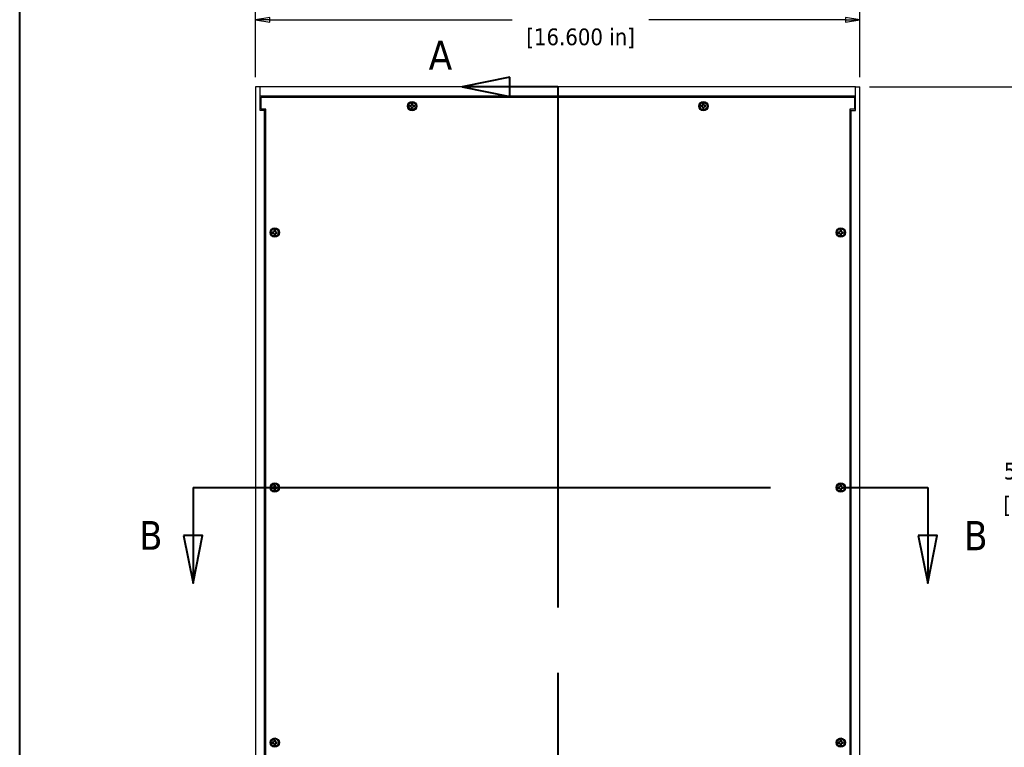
# Model space of a CAD drawing. Header units: millimetres. Extents: x 64 to 1798, y 64 to 1387.
# Tile 8 of 65: x 64 to 751, y 568 to 1075. Entities that reach past the tile are written whole.
import ezdxf

# ---------------------------------------------------------------- set-up
doc = ezdxf.new("R2010")
doc.units = ezdxf.units.MM
doc.header["$LTSCALE"] = 6.666667
doc.linetypes.add('DOUBLE_DASH_CHAIN', pattern=[1.2403, 0.6614, -0.0827, 0.1654, -0.0827, 0.1654, -0.0827])
for name, color, linetype, lineweight in [('Border (ANSI)', 7, 'Continuous', 40), ('Dimension (ANSI)', 7, 'Continuous', 25), ('Section Line (ANSI)', 7, 'DOUBLE_DASH_CHAIN', 40), ('Visible (ANSI)', 7, 'Continuous', 25)]:
    doc.layers.add(name, color=color, linetype=linetype, lineweight=lineweight)
doc.styles.add('Note Text (ANSI)', font='tahoma.ttf')
doc.styles.add('Note Text (ANSI) - 3DA', font='tahoma.ttf')
doc.styles.add('Text Style66', font='tahoma.ttf')
doc.dimstyles.new('Default - mm (ANSI)', dxfattribs={"dimscale": 6.666667, "dimtxt": 1.75, "dimasz": 1.5, "dimexe": 2, "dimexo": 1, "dimgap": 0.8, "dimtad": 0, "dimtih": 1, "dimtoh": 1, "dimrnd": 1e-08, "dimzin": 0, "dimdsep": 46, "dimtxsty": 'Note Text (ANSI)', "dimblk": 'Filled-2', "dimcen": 0.09, "dimdle": 10, "dimclrd": 256, "dimclre": 256, "dimclrt": 256, "dimadec": 1, "dimazin": 0, "dimtfac": 1.741714, "dimtofl": 0, "dimtmove": 0, "dimatfit": 3, "dimldrblk": 'Filled-1', "dimfxl": 1, "dimtolj": 1, "dimtzin": 0, "dimlwd": -1, "dimlwe": -1, "dimarcsym": 0})

# ---------------------------------------------------------------- blocks, each defined once
blk = doc.blocks.new('Borders Default Border')
at = {"layer": 'Border (ANSI)', "flags": 128}
blk.add_lwpolyline([(9.65, 9.65), (9.65, 206.25), (269.75, 206.25), (269.75, 9.65), (9.65, 9.65)], dxfattribs=at)
blk = doc.blocks.new('2dTransSection0')
at = {"layer": 'Section Line (ANSI)', "linetype": 'Continuous'}
for p, q in [((60.95, 155.27), (55.95, 154.27)), ((60.95, 153.27), (60.95, 155.27)), ((60.95, 154.27), (55.95, 154.27)), ((55.95, 154.27), (60.95, 153.27)), ((65.95, 154.27), (60.95, 154.27)), ((65.95, 154.27), (65.95, 147.05)), ((65.95, 77.67), (65.95, 70.45)), ((60.95, 71.45), (55.95, 70.45)), ((60.95, 69.45), (60.95, 71.45)), ((60.95, 70.45), (55.95, 70.45)), ((55.95, 70.45), (60.95, 69.45)), ((65.95, 70.45), (60.95, 70.45))]:
    blk.add_line(p, q, dxfattribs=at)
at = {"layer": 'Section Line (ANSI)', "linetype": 'DOUBLE_DASH_CHAIN', "ltscale": 12.351448}
blk.add_line((65.95, 154.27), (65.95, 70.45), dxfattribs=at)
at = {"layer": 'Section Line (ANSI)', "linetype": 'Continuous', "flags": 128}
for points in [[(60.95, 155.27), (55.95, 154.27), (60.95, 153.27), (60.95, 155.27)], [(60.95, 71.45), (55.95, 70.45), (60.95, 69.45), (60.95, 71.45)]]:
    blk.add_lwpolyline(points, dxfattribs=at)
at = {"layer": 'Section Line (ANSI)'}
for points in [[(60.95, 155.27), (55.95, 154.27), (60.95, 153.27), (60.95, 155.27)], [(60.95, 71.45), (55.95, 70.45), (60.95, 69.45), (60.95, 71.45)]]:
    blk.add_solid(points, dxfattribs=at)
at = {"layer": 'Section Line (ANSI)', "char_height": 3.05, "attachment_point": 7, "style": 'Note Text (ANSI) - 3DA'}
for insert in [(52.45, 156.06), (52.79, 64.95)]:
    blk.add_mtext('A', dxfattribs=dict(at, insert=insert))
blk = doc.blocks.new('2dTransSection1')
at = {"layer": 'Section Line (ANSI)', "linetype": 'DOUBLE_DASH_CHAIN', "ltscale": 13.700486}
blk.add_line((27.79, 112.36), (104.66, 112.36), dxfattribs=at)
at = {"layer": 'Section Line (ANSI)', "linetype": 'Continuous'}
for p, q in [((27.79, 112.36), (36.68, 112.36)), ((27.79, 112.36), (27.79, 107.36)), ((95.76, 112.36), (104.66, 112.36)), ((104.66, 112.36), (104.66, 107.36)), ((26.79, 107.36), (27.79, 102.36)), ((28.79, 107.36), (26.79, 107.36)), ((27.79, 107.36), (27.79, 102.36)), ((27.79, 102.36), (28.79, 107.36)), ((103.66, 107.36), (104.66, 102.36)), ((105.66, 107.36), (103.66, 107.36)), ((104.66, 107.36), (104.66, 102.36)), ((104.66, 102.36), (105.66, 107.36))]:
    blk.add_line(p, q, dxfattribs=at)
at = {"layer": 'Section Line (ANSI)', "linetype": 'Continuous', "flags": 128}
for points in [[(26.79, 107.36), (27.79, 102.36), (28.79, 107.36), (26.79, 107.36)], [(103.66, 107.36), (104.66, 102.36), (105.66, 107.36), (103.66, 107.36)]]:
    blk.add_lwpolyline(points, dxfattribs=at)
at = {"layer": 'Section Line (ANSI)'}
for points in [[(26.79, 107.36), (27.79, 102.36), (28.79, 107.36), (26.79, 107.36)], [(103.66, 107.36), (104.66, 102.36), (105.66, 107.36), (103.66, 107.36)]]:
    blk.add_solid(points, dxfattribs=at)
at = {"layer": 'Section Line (ANSI)', "attachment_point": 7}
for insert, char_height, style in [((22.16, 105.86), 3, 'Text Style66'), ((108.46, 105.81), 3.05, 'Note Text (ANSI) - 3DA')]:
    blk.add_mtext('B', dxfattribs=dict(at, insert=insert, char_height=char_height, style=style))
blk = doc.blocks.new('Filled-2')
at = {"color": 0}
for p, q in [((0, 0), (-1, 0.167)), ((-1, 0.167), (-1, -0.167)), ((-1, 0), (0, 0)), ((-1, -0.167), (0, 0))]:
    blk.add_line(p, q, dxfattribs=at)
at = {"color": 0, "flags": 128}
blk.add_lwpolyline([(-1, -0.167), (0, 0), (-1, 0.167), (-1, -0.167)], dxfattribs=at)
at = {"color": 0}
blk.add_solid([(-1, -0.167), (0, 0), (-1, 0.167), (-1, -0.167)], dxfattribs=at)
blk = doc.blocks.new('*D10')
at = {"layer": 'Defpoints', "color": 0, "transparency": 16777216}
for p in [(650.52, 1028.45), (788.39, 1028.45), (681, 469.67)]:
    blk.add_point(p, dxfattribs=at)
at = {"layer": 'Dimension (ANSI)', "transparency": 16777216}
for p, q in [((657.19, 1028.45), (801.73, 1028.45)), ((788.39, 1018.45), (788.39, 773.46)), ((788.39, 479.67), (788.39, 724.67)), ((687.67, 469.67), (801.73, 469.67))]:
    blk.add_line(p, q, dxfattribs=at)
at = {"layer": 'Dimension (ANSI)', "transparency": 16777216, "xscale": 10, "yscale": 10, "zscale": 10}
for p, rotation in [((788.39, 1028.45), 90), ((788.39, 469.67), 270)]:
    blk.add_blockref('Filled-2', p, dxfattribs=dict(at, rotation=rotation))
at = {"layer": 'Dimension (ANSI)', "transparency": 16777216, "char_height": 11.6667, "attachment_point": 5, "style": 'Note Text (ANSI)'}
for s, insert in [('\\A1; 558.78 mm', (788.39, 760.5)), ('\\A1;[21.999 in]', (788.39, 736.1))]:
    blk.add_mtext(s, dxfattribs=dict(at, insert=insert))
blk = doc.blocks.new('Filled-1')
at = {"color": 0}
for p, q in [((0, 0), (-1, 0.333)), ((-1, 0.333), (-1, -0.333)), ((-1, 0), (0, 0)), ((-1, -0.333), (0, 0))]:
    blk.add_line(p, q, dxfattribs=at)
at = {"color": 0, "flags": 128}
blk.add_lwpolyline([(-1, -0.333), (0, 0), (-1, 0.333), (-1, -0.333)], dxfattribs=at)
at = {"color": 0}
blk.add_solid([(-1, -0.333), (0, 0), (-1, 0.333), (-1, -0.333)], dxfattribs=at)
blk = doc.blocks.new('*D18')
at = {"layer": 'Defpoints', "color": 0, "transparency": 16777216}
for p in [(228.87, 1075.23), (228.87, 1028.45), (650.52, 1028.45)]:
    blk.add_point(p, dxfattribs=at)
at = {"layer": 'Dimension (ANSI)', "transparency": 16777216}
for p, q in [((228.87, 1035.12), (228.87, 1088.56)), ((650.52, 1035.12), (650.52, 1088.56)), ((238.87, 1075.23), (407.96, 1075.23)), ((640.52, 1075.23), (503.27, 1075.23))]:
    blk.add_line(p, q, dxfattribs=at)
at = {"layer": 'Dimension (ANSI)', "transparency": 16777216, "xscale": 10, "yscale": 10, "zscale": 10, "rotation": 180}
blk.add_blockref('Filled-2', (228.87, 1075.23), dxfattribs=at)
at = {"layer": 'Dimension (ANSI)', "transparency": 16777216, "xscale": 10, "yscale": 10, "zscale": 10}
blk.add_blockref('Filled-2', (650.52, 1075.23), dxfattribs=at)
at = {"layer": 'Dimension (ANSI)', "transparency": 16777216, "char_height": 11.6667, "attachment_point": 5, "style": 'Note Text (ANSI)'}
for s, insert in [('\\A1; 421.65 mm', (455.61, 1086.64)), ('\\A1;[16.600 in]', (455.61, 1062.27))]:
    blk.add_mtext(s, dxfattribs=dict(at, insert=insert))

msp = doc.modelspace()

# ---------------------------------------------------------------- linework, layer by layer
at = {"layer": 'Visible (ANSI)'}
for p, q in [((232.047, 1028.454), (228.872, 1028.454)), ((228.872, 1028.454), (228.872, 469.674)), ((647.347, 1028.454), (232.047, 1028.454)), ((232.047, 1011.954), (232.047, 1028.454)), ((647.347, 1028.454), (650.522, 1028.454)), ((647.347, 1011.954), (647.347, 1028.454)), ((650.522, 469.674), (650.522, 1028.454)), ((232.047, 1022.104), (647.347, 1022.104)), ((232.047, 1020.834), (232.8013, 1020.834)), ((232.8013, 1012.9827), (232.8013, 1021.3647)), ((232.8013, 1021.3647), (646.5927, 1021.3647)), ((337.738, 1016.8241), (337.738, 1016.1243)), ((338.456, 1016.1243), (338.456, 1016.8241)), ((540.938, 1016.8241), (540.938, 1016.1243)), ((541.656, 1016.1243), (541.656, 1016.8241)), ((646.5927, 1021.3647), (646.5927, 1012.9827)), ((646.5927, 1020.834), (647.347, 1020.834)), ((235.222, 1011.954), (232.047, 1011.954)), ((235.9763, 1012.9827), (232.8013, 1012.9827)), ((235.222, 486.174), (235.222, 1011.954)), ((235.9763, 1011.954), (235.222, 1011.954)), ((235.9763, 485.1453), (235.9763, 1012.9827)), ((337.0382, 1015.4245), (336.3384, 1015.4245)), ((336.3384, 1014.7065), (337.0382, 1014.7065)), ((337.5331, 1015.6294), (337.0382, 1015.4245)), ((337.0546, 1015.3418), (337.0382, 1015.4245)), ((337.0546, 1014.7891), (337.0382, 1014.7065)), ((337.0382, 1014.7065), (337.5331, 1014.5015)), ((337.738, 1016.1243), (337.5331, 1015.6294)), ((337.6283, 1015.5342), (337.5331, 1015.6294)), ((337.6283, 1014.5968), (337.5331, 1014.5015)), ((337.5331, 1014.5015), (337.738, 1014.0066)), ((337.8207, 1016.1079), (337.738, 1016.1243)), ((337.8207, 1014.0231), (337.738, 1014.0066)), ((337.738, 1014.0066), (337.738, 1013.3068)), ((338.3734, 1016.1079), (338.456, 1016.1243)), ((338.3734, 1014.0231), (338.456, 1014.0066)), ((338.661, 1015.6294), (338.456, 1016.1243)), ((338.456, 1014.0066), (338.661, 1014.5015)), ((338.456, 1013.3068), (338.456, 1014.0066)), ((338.5657, 1015.5342), (338.661, 1015.6294)), ((338.5657, 1014.5968), (338.661, 1014.5015)), ((339.1558, 1015.4245), (338.661, 1015.6294)), ((338.661, 1014.5015), (339.1558, 1014.7065)), ((339.1394, 1015.3418), (339.1558, 1015.4245)), ((339.1394, 1014.7891), (339.1558, 1014.7065)), ((339.8557, 1015.4245), (339.1558, 1015.4245)), ((339.1558, 1014.7065), (339.8557, 1014.7065)), ((540.2382, 1015.4245), (539.5384, 1015.4245)), ((539.5384, 1014.7065), (540.2382, 1014.7065)), ((540.7331, 1015.6294), (540.2382, 1015.4245)), ((540.2546, 1015.3418), (540.2382, 1015.4245)), ((540.2546, 1014.7891), (540.2382, 1014.7065)), ((540.2382, 1014.7065), (540.7331, 1014.5015)), ((540.938, 1016.1243), (540.7331, 1015.6294)), ((540.8283, 1015.5342), (540.7331, 1015.6294)), ((540.8283, 1014.5968), (540.7331, 1014.5015)), ((540.7331, 1014.5015), (540.938, 1014.0066)), ((541.0207, 1016.1079), (540.938, 1016.1243)), ((541.0207, 1014.0231), (540.938, 1014.0066)), ((540.938, 1014.0066), (540.938, 1013.3068)), ((541.5734, 1016.1079), (541.656, 1016.1243)), ((541.5734, 1014.0231), (541.656, 1014.0066)), ((541.861, 1015.6294), (541.656, 1016.1243)), ((541.656, 1014.0066), (541.861, 1014.5015)), ((541.656, 1013.3068), (541.656, 1014.0066)), ((541.7657, 1015.5342), (541.861, 1015.6294)), ((541.7657, 1014.5968), (541.861, 1014.5015)), ((542.3558, 1015.4245), (541.861, 1015.6294)), ((541.861, 1014.5015), (542.3558, 1014.7065)), ((542.3394, 1015.3418), (542.3558, 1015.4245)), ((542.3394, 1014.7891), (542.3558, 1014.7065)), ((543.0557, 1015.4245), (542.3558, 1015.4245)), ((542.3558, 1014.7065), (543.0557, 1014.7065)), ((646.5927, 1012.9827), (643.4177, 1012.9827)), ((643.4177, 1012.9827), (643.4177, 485.1453)), ((643.4177, 1011.954), (644.172, 1011.954)), ((644.172, 1011.954), (644.172, 486.174)), ((644.172, 1011.954), (647.347, 1011.954)), ((241.7116, 927.4279), (241.2167, 927.223)), ((241.9165, 927.9228), (241.7116, 927.4279)), ((241.8068, 927.3327), (241.7116, 927.4279)), ((241.9165, 928.6226), (241.9165, 927.9228)), ((241.9992, 927.9064), (241.9165, 927.9228)), ((242.5519, 927.9064), (242.6345, 927.9228)), ((242.6345, 927.9228), (242.6345, 928.6226)), ((242.8395, 927.4279), (242.6345, 927.9228)), ((242.7442, 927.3327), (242.8395, 927.4279)), ((243.3343, 927.223), (242.8395, 927.4279)), ((636.5546, 927.4279), (636.0597, 927.223)), ((636.7595, 927.9228), (636.5546, 927.4279)), ((636.6498, 927.3327), (636.5546, 927.4279)), ((636.7595, 928.6226), (636.7595, 927.9228)), ((636.8422, 927.9064), (636.7595, 927.9228)), ((637.3949, 927.9064), (637.4775, 927.9228)), ((637.4775, 927.9228), (637.4775, 928.6226)), ((637.6825, 927.4279), (637.4775, 927.9228)), ((637.5872, 927.3327), (637.6825, 927.4279)), ((638.1773, 927.223), (637.6825, 927.4279)), ((241.2167, 927.223), (240.5169, 927.223)), ((240.5169, 926.505), (241.2167, 926.505)), ((241.2331, 927.1403), (241.2167, 927.223)), ((241.2331, 926.5876), (241.2167, 926.505)), ((241.2167, 926.505), (241.7116, 926.3)), ((241.8068, 926.3953), (241.7116, 926.3)), ((241.7116, 926.3), (241.9165, 925.8051)), ((241.9992, 925.8216), (241.9165, 925.8051)), ((241.9165, 925.8051), (241.9165, 925.1053)), ((242.5519, 925.8216), (242.6345, 925.8051)), ((242.6345, 925.8051), (242.8395, 926.3)), ((242.6345, 925.1053), (242.6345, 925.8051)), ((242.7442, 926.3953), (242.8395, 926.3)), ((242.8395, 926.3), (243.3343, 926.505)), ((243.3179, 927.1403), (243.3343, 927.223)), ((243.3179, 926.5876), (243.3343, 926.505)), ((244.0342, 927.223), (243.3343, 927.223)), ((243.3343, 926.505), (244.0342, 926.505)), ((636.0597, 927.223), (635.3599, 927.223)), ((635.3599, 926.505), (636.0597, 926.505)), ((636.0761, 927.1403), (636.0597, 927.223)), ((636.0761, 926.5876), (636.0597, 926.505)), ((636.0597, 926.505), (636.5546, 926.3)), ((636.6498, 926.3953), (636.5546, 926.3)), ((636.5546, 926.3), (636.7595, 925.8051)), ((636.8422, 925.8216), (636.7595, 925.8051)), ((636.7595, 925.8051), (636.7595, 925.1053)), ((637.3949, 925.8216), (637.4775, 925.8051)), ((637.4775, 925.8051), (637.6825, 926.3)), ((637.4775, 925.1053), (637.4775, 925.8051)), ((637.5872, 926.3953), (637.6825, 926.3)), ((637.6825, 926.3), (638.1773, 926.505)), ((638.1609, 927.1403), (638.1773, 927.223)), ((638.1609, 926.5876), (638.1773, 926.505)), ((638.8772, 927.223), (638.1773, 927.223)), ((638.1773, 926.505), (638.8772, 926.505)), ((241.2167, 749.423), (240.5169, 749.423)), ((240.5169, 748.705), (241.2167, 748.705)), ((241.7116, 749.6279), (241.2167, 749.423)), ((241.2331, 749.3403), (241.2167, 749.423)), ((241.2331, 748.7876), (241.2167, 748.705)), ((241.2167, 748.705), (241.7116, 748.5)), ((241.9165, 750.1228), (241.7116, 749.6279)), ((241.8068, 749.5327), (241.7116, 749.6279)), ((241.9165, 750.8226), (241.9165, 750.1228)), ((241.9992, 750.1064), (241.9165, 750.1228)), ((242.5519, 750.1064), (242.6345, 750.1228)), ((242.6345, 750.1228), (242.6345, 750.8226)), ((242.8395, 749.6279), (242.6345, 750.1228)), ((242.7442, 749.5327), (242.8395, 749.6279)), ((243.3343, 749.423), (242.8395, 749.6279)), ((242.8395, 748.5), (243.3343, 748.705)), ((243.3179, 749.3403), (243.3343, 749.423)), ((243.3179, 748.7876), (243.3343, 748.705)), ((244.0342, 749.423), (243.3343, 749.423)), ((243.3343, 748.705), (244.0342, 748.705)), ((636.0597, 749.423), (635.3599, 749.423)), ((635.3599, 748.705), (636.0597, 748.705)), ((636.5546, 749.6279), (636.0597, 749.423)), ((636.0761, 749.3403), (636.0597, 749.423)), ((636.0761, 748.7876), (636.0597, 748.705)), ((636.0597, 748.705), (636.5546, 748.5)), ((636.7595, 750.1228), (636.5546, 749.6279)), ((636.6498, 749.5327), (636.5546, 749.6279)), ((636.7595, 750.8226), (636.7595, 750.1228)), ((636.8422, 750.1064), (636.7595, 750.1228)), ((637.3949, 750.1064), (637.4775, 750.1228)), ((637.4775, 750.1228), (637.4775, 750.8226)), ((637.6825, 749.6279), (637.4775, 750.1228)), ((637.5872, 749.5327), (637.6825, 749.6279)), ((638.1773, 749.423), (637.6825, 749.6279)), ((637.6825, 748.5), (638.1773, 748.705)), ((638.1609, 749.3403), (638.1773, 749.423)), ((638.1609, 748.7876), (638.1773, 748.705)), ((638.8772, 749.423), (638.1773, 749.423)), ((638.1773, 748.705), (638.8772, 748.705)), ((241.8068, 748.5953), (241.7116, 748.5)), ((241.7116, 748.5), (241.9165, 748.0051)), ((241.9992, 748.0216), (241.9165, 748.0051)), ((241.9165, 748.0051), (241.9165, 747.3053)), ((242.5519, 748.0216), (242.6345, 748.0051)), ((242.6345, 748.0051), (242.8395, 748.5)), ((242.6345, 747.3053), (242.6345, 748.0051)), ((242.7442, 748.5953), (242.8395, 748.5)), ((636.6498, 748.5953), (636.5546, 748.5)), ((636.5546, 748.5), (636.7595, 748.0051)), ((636.8422, 748.0216), (636.7595, 748.0051)), ((636.7595, 748.0051), (636.7595, 747.3053)), ((637.3949, 748.0216), (637.4775, 748.0051)), ((637.4775, 748.0051), (637.6825, 748.5)), ((637.4775, 747.3053), (637.4775, 748.0051)), ((637.5872, 748.5953), (637.6825, 748.5)), ((241.2167, 571.623), (240.5169, 571.623)), ((240.5169, 570.905), (241.2167, 570.905)), ((241.7116, 571.8279), (241.2167, 571.623)), ((241.2331, 571.5403), (241.2167, 571.623)), ((241.2331, 570.9876), (241.2167, 570.905)), ((241.2167, 570.905), (241.7116, 570.7)), ((241.9165, 572.3228), (241.7116, 571.8279)), ((241.8068, 571.7327), (241.7116, 571.8279)), ((241.8068, 570.7953), (241.7116, 570.7)), ((241.7116, 570.7), (241.9165, 570.2051)), ((241.9165, 573.0226), (241.9165, 572.3228)), ((241.9992, 572.3064), (241.9165, 572.3228)), ((241.9992, 570.2216), (241.9165, 570.2051)), ((241.9165, 570.2051), (241.9165, 569.5053)), ((242.5519, 572.3064), (242.6345, 572.3228)), ((242.5519, 570.2216), (242.6345, 570.2051)), ((242.6345, 572.3228), (242.6345, 573.0226)), ((242.8395, 571.8279), (242.6345, 572.3228)), ((242.6345, 570.2051), (242.8395, 570.7)), ((242.6345, 569.5053), (242.6345, 570.2051)), ((242.7442, 571.7327), (242.8395, 571.8279)), ((242.7442, 570.7953), (242.8395, 570.7)), ((243.3343, 571.623), (242.8395, 571.8279)), ((242.8395, 570.7), (243.3343, 570.905)), ((243.3179, 571.5403), (243.3343, 571.623)), ((243.3179, 570.9876), (243.3343, 570.905)), ((244.0342, 571.623), (243.3343, 571.623)), ((243.3343, 570.905), (244.0342, 570.905)), ((636.0597, 571.623), (635.3599, 571.623)), ((635.3599, 570.905), (636.0597, 570.905)), ((636.5546, 571.8279), (636.0597, 571.623)), ((636.0761, 571.5403), (636.0597, 571.623)), ((636.0761, 570.9876), (636.0597, 570.905)), ((636.0597, 570.905), (636.5546, 570.7)), ((636.7595, 572.3228), (636.5546, 571.8279)), ((636.6498, 571.7327), (636.5546, 571.8279)), ((636.6498, 570.7953), (636.5546, 570.7)), ((636.5546, 570.7), (636.7595, 570.2051)), ((636.7595, 573.0226), (636.7595, 572.3228)), ((636.8422, 572.3064), (636.7595, 572.3228)), ((636.8422, 570.2216), (636.7595, 570.2051)), ((636.7595, 570.2051), (636.7595, 569.5053)), ((637.3949, 572.3064), (637.4775, 572.3228)), ((637.3949, 570.2216), (637.4775, 570.2051)), ((637.4775, 572.3228), (637.4775, 573.0226)), ((637.6825, 571.8279), (637.4775, 572.3228)), ((637.4775, 570.2051), (637.6825, 570.7)), ((637.4775, 569.5053), (637.4775, 570.2051)), ((637.5872, 571.7327), (637.6825, 571.8279)), ((637.5872, 570.7953), (637.6825, 570.7)), ((638.1773, 571.623), (637.6825, 571.8279)), ((637.6825, 570.7), (638.1773, 570.905)), ((638.1609, 571.5403), (638.1773, 571.623)), ((638.1609, 570.9876), (638.1773, 570.905)), ((638.8772, 571.623), (638.1773, 571.623)), ((638.1773, 570.905), (638.8772, 570.905))]:
    msp.add_line(p, q, dxfattribs=at)
for centre, radius in [((338.097, 1015.0655), 3.2512), ((338.097, 1015.0655), 2.54), ((541.297, 1015.0655), 3.2512), ((541.297, 1015.0655), 2.54), ((242.2755, 926.864), 3.2512), ((242.2755, 926.864), 2.54), ((637.1185, 926.864), 3.2512), ((637.1185, 926.864), 2.54), ((242.2755, 749.064), 3.2512), ((242.2755, 749.064), 2.54), ((637.1185, 749.064), 3.2512), ((637.1185, 749.064), 2.54), ((242.2755, 571.264), 3.2512), ((242.2755, 571.264), 2.54), ((637.1185, 571.264), 3.2512), ((637.1185, 571.264), 2.54)]:
    msp.add_circle(centre, radius, dxfattribs=at)
for centre, radius, start, end in [((338.097, 1015.0655), 1.7949, 78.463041, 101.536959), ((338.097, 1015.0655), 1.7483, 78.6603846, 101.3396154), ((541.297, 1015.0655), 1.7949, 78.463041, 101.536959), ((541.297, 1015.0655), 1.7483, 78.6603846, 101.3396154), ((338.097, 1015.0655), 1.7949, 168.463041, 191.536959), ((338.097, 1015.0655), 1.7483, 168.6603846, 191.3396154), ((338.097, 1015.0655), 1.7949, 258.463041, 281.536959), ((338.097, 1015.0655), 1.7483, 258.6603846, 281.3396154), ((338.097, 1015.0655), 1.7483, 348.6603846, 11.3396154), ((338.097, 1015.0655), 1.7949, 348.463041, 11.536959), ((541.297, 1015.0655), 1.7949, 168.463041, 191.536959), ((541.297, 1015.0655), 1.7483, 168.6603846, 191.3396154), ((541.297, 1015.0655), 1.7949, 258.463041, 281.536959), ((541.297, 1015.0655), 1.7483, 258.6603846, 281.3396154), ((541.297, 1015.0655), 1.7483, 348.6603846, 11.3396154), ((541.297, 1015.0655), 1.7949, 348.463041, 11.536959), ((242.2755, 926.864), 1.7949, 78.463041, 101.536959), ((242.2755, 926.864), 1.7483, 78.6603846, 101.3396154), ((637.1185, 926.864), 1.7949, 78.463041, 101.536959), ((637.1185, 926.864), 1.7483, 78.6603846, 101.3396154), ((242.2755, 926.864), 1.7949, 168.463041, 191.536959), ((242.2755, 926.864), 1.7483, 168.6603846, 191.3396154), ((242.2755, 926.864), 1.7949, 258.463041, 281.536959), ((242.2755, 926.864), 1.7483, 258.6603846, 281.3396154), ((242.2755, 926.864), 1.7483, 348.6603846, 11.3396154), ((242.2755, 926.864), 1.7949, 348.463041, 11.536959), ((637.1185, 926.864), 1.7949, 168.463041, 191.536959), ((637.1185, 926.864), 1.7483, 168.6603846, 191.3396154), ((637.1185, 926.864), 1.7949, 258.463041, 281.536959), ((637.1185, 926.864), 1.7483, 258.6603846, 281.3396154), ((637.1185, 926.864), 1.7483, 348.6603846, 11.3396154), ((637.1185, 926.864), 1.7949, 348.463041, 11.536959), ((242.2755, 749.064), 1.7949, 168.463041, 191.536959), ((242.2755, 749.064), 1.7483, 168.6603846, 191.3396154), ((242.2755, 749.064), 1.7949, 78.463041, 101.536959), ((242.2755, 749.064), 1.7483, 78.6603846, 101.3396154), ((242.2755, 749.064), 1.7483, 348.6603846, 11.3396154), ((242.2755, 749.064), 1.7949, 348.463041, 11.536959), ((637.1185, 749.064), 1.7949, 168.463041, 191.536959), ((637.1185, 749.064), 1.7483, 168.6603846, 191.3396154), ((637.1185, 749.064), 1.7949, 78.463041, 101.536959), ((637.1185, 749.064), 1.7483, 78.6603846, 101.3396154), ((637.1185, 749.064), 1.7483, 348.6603846, 11.3396154), ((637.1185, 749.064), 1.7949, 348.463041, 11.536959), ((242.2755, 749.064), 1.7949, 258.463041, 281.536959), ((242.2755, 749.064), 1.7483, 258.6603846, 281.3396154), ((637.1185, 749.064), 1.7949, 258.463041, 281.536959), ((637.1185, 749.064), 1.7483, 258.6603846, 281.3396154), ((242.2755, 571.264), 1.7949, 168.463041, 191.536959), ((242.2755, 571.264), 1.7483, 168.6603846, 191.3396154), ((242.2755, 571.264), 1.7949, 78.463041, 101.536959), ((242.2755, 571.264), 1.7483, 78.6603846, 101.3396154), ((242.2755, 571.264), 1.7483, 348.6603846, 11.3396154), ((242.2755, 571.264), 1.7949, 348.463041, 11.536959), ((637.1185, 571.264), 1.7949, 168.463041, 191.536959), ((637.1185, 571.264), 1.7483, 168.6603846, 191.3396154), ((637.1185, 571.264), 1.7949, 78.463041, 101.536959), ((637.1185, 571.264), 1.7483, 78.6603846, 101.3396154), ((637.1185, 571.264), 1.7483, 348.6603846, 11.3396154), ((637.1185, 571.264), 1.7949, 348.463041, 11.536959), ((242.2755, 571.264), 1.7949, 258.463041, 281.536959), ((242.2755, 571.264), 1.7483, 258.6603846, 281.3396154), ((637.1185, 571.264), 1.7949, 258.463041, 281.536959), ((637.1185, 571.264), 1.7483, 258.6603846, 281.3396154)]:
    msp.add_arc(centre, radius, start, end, dxfattribs=at)
for points, weights in [([(337.7533, 1016.7796), (337.7457, 1016.8016), (337.738, 1016.8241)], [1.01218915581, 1.01172679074, 1.01110160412]), ([(337.8207, 1016.1079), (337.7952, 1016.3632), (337.7533, 1016.7796)], [2.37346205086, 1.9683578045, 1.53696783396]), ([(338.4408, 1016.7796), (338.3988, 1016.3632), (338.3734, 1016.1079)], [1.53696783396, 1.9683578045, 2.37346205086]), ([(338.4408, 1016.7796), (338.4483, 1016.8016), (338.456, 1016.8241)], [1.01218915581, 1.01172679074, 1.01110160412]), ([(540.9533, 1016.7796), (540.9457, 1016.8016), (540.938, 1016.8241)], [1.01218915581, 1.01172679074, 1.01110160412]), ([(541.0207, 1016.1079), (540.9952, 1016.3632), (540.9533, 1016.7796)], [2.37346205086, 1.9683578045, 1.53696783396]), ([(541.6408, 1016.7796), (541.5988, 1016.3632), (541.5734, 1016.1079)], [1.53696783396, 1.9683578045, 2.37346205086]), ([(541.6408, 1016.7796), (541.6483, 1016.8016), (541.656, 1016.8241)], [1.01218915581, 1.01172679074, 1.01110160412]), ([(336.3829, 1015.4092), (336.3609, 1015.4167), (336.3384, 1015.4245)], [1.01218915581, 1.01172679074, 1.01110160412]), ([(336.3829, 1014.7217), (336.3609, 1014.7142), (336.3384, 1014.7065)], [1.01218915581, 1.01172679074, 1.01110160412]), ([(336.3829, 1015.4092), (336.7993, 1015.3673), (337.0546, 1015.3418)], [1.53696783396, 1.9683578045, 2.37346205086]), ([(337.0546, 1014.7891), (336.7993, 1014.7636), (336.3829, 1014.7217)], [2.37346205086, 1.9683578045, 1.53696783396]), ([(337.0546, 1015.3418), (337.4169, 1015.4569), (337.6283, 1015.5342)], [2.07391766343, 2.6044802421, 2.81776863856]), ([(337.6283, 1014.5968), (337.4169, 1014.674), (337.0546, 1014.7891)], [2.81776863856, 2.60448024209, 2.07391766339]), ([(337.6283, 1015.5342), (337.7056, 1015.7456), (337.8207, 1016.1079)], [2.81776863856, 2.60448024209, 2.07391766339]), ([(337.8207, 1014.0231), (337.7056, 1014.3854), (337.6283, 1014.5968)], [2.07391766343, 2.6044802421, 2.81776863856]), ([(337.7533, 1013.3513), (337.7457, 1013.3293), (337.738, 1013.3068)], [1.01218915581, 1.01172679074, 1.01110160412]), ([(337.7533, 1013.3513), (337.7952, 1013.7678), (337.8207, 1014.0231)], [1.53696783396, 1.9683578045, 2.37346205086]), ([(338.3734, 1016.1079), (338.4885, 1015.7456), (338.5657, 1015.5342)], [2.07391766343, 2.6044802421, 2.81776863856]), ([(338.5657, 1014.5968), (338.4885, 1014.3854), (338.3734, 1014.0231)], [2.81776863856, 2.6044802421, 2.07391766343]), ([(338.3734, 1014.0231), (338.3988, 1013.7678), (338.4408, 1013.3513)], [2.37346205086, 1.9683578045, 1.53696783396]), ([(338.4408, 1013.3513), (338.4483, 1013.3293), (338.456, 1013.3068)], [1.01218915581, 1.01172679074, 1.01110160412]), ([(338.5657, 1015.5342), (338.7771, 1015.4569), (339.1394, 1015.3418)], [2.81776863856, 2.60448024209, 2.07391766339]), ([(339.1394, 1014.7891), (338.7771, 1014.674), (338.5657, 1014.5968)], [2.07391766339, 2.60448024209, 2.81776863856]), ([(339.1394, 1015.3418), (339.3947, 1015.3673), (339.8112, 1015.4092)], [2.37346205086, 1.9683578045, 1.53696783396]), ([(339.8112, 1014.7217), (339.3947, 1014.7636), (339.1394, 1014.7891)], [1.53696783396, 1.9683578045, 2.37346205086]), ([(339.8112, 1015.4092), (339.8331, 1015.4167), (339.8557, 1015.4245)], [1.01218915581, 1.01172679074, 1.01110160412]), ([(339.8112, 1014.7217), (339.8331, 1014.7142), (339.8557, 1014.7065)], [1.01218915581, 1.01172679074, 1.01110160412]), ([(539.5829, 1015.4092), (539.5609, 1015.4167), (539.5384, 1015.4245)], [1.01218915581, 1.01172679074, 1.01110160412]), ([(539.5829, 1014.7217), (539.5609, 1014.7142), (539.5384, 1014.7065)], [1.01218915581, 1.01172679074, 1.01110160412]), ([(539.5829, 1015.4092), (539.9993, 1015.3673), (540.2546, 1015.3418)], [1.53696783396, 1.9683578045, 2.37346205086]), ([(540.2546, 1014.7891), (539.9993, 1014.7636), (539.5829, 1014.7217)], [2.37346205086, 1.9683578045, 1.53696783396]), ([(540.2546, 1015.3418), (540.6169, 1015.4569), (540.8283, 1015.5342)], [2.07391766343, 2.6044802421, 2.81776863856]), ([(540.8283, 1014.5968), (540.6169, 1014.674), (540.2546, 1014.7891)], [2.81776863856, 2.60448024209, 2.07391766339]), ([(540.8283, 1015.5342), (540.9056, 1015.7456), (541.0207, 1016.1079)], [2.81776863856, 2.60448024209, 2.07391766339]), ([(541.0207, 1014.0231), (540.9056, 1014.3854), (540.8283, 1014.5968)], [2.07391766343, 2.6044802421, 2.81776863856]), ([(540.9533, 1013.3513), (540.9457, 1013.3293), (540.938, 1013.3068)], [1.01218915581, 1.01172679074, 1.01110160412]), ([(540.9533, 1013.3513), (540.9952, 1013.7678), (541.0207, 1014.0231)], [1.53696783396, 1.9683578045, 2.37346205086]), ([(541.5734, 1016.1079), (541.6885, 1015.7456), (541.7657, 1015.5342)], [2.07391766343, 2.6044802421, 2.81776863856]), ([(541.7657, 1014.5968), (541.6885, 1014.3854), (541.5734, 1014.0231)], [2.81776863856, 2.6044802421, 2.07391766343]), ([(541.5734, 1014.0231), (541.5988, 1013.7678), (541.6408, 1013.3513)], [2.37346205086, 1.9683578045, 1.53696783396]), ([(541.6408, 1013.3513), (541.6483, 1013.3293), (541.656, 1013.3068)], [1.01218915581, 1.01172679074, 1.01110160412]), ([(541.7657, 1015.5342), (541.9771, 1015.4569), (542.3394, 1015.3418)], [2.81776863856, 2.60448024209, 2.07391766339]), ([(542.3394, 1014.7891), (541.9771, 1014.674), (541.7657, 1014.5968)], [2.07391766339, 2.60448024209, 2.81776863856]), ([(542.3394, 1015.3418), (542.5947, 1015.3673), (543.0112, 1015.4092)], [2.37346205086, 1.9683578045, 1.53696783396]), ([(543.0112, 1014.7217), (542.5947, 1014.7636), (542.3394, 1014.7891)], [1.53696783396, 1.9683578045, 2.37346205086]), ([(543.0112, 1015.4092), (543.0331, 1015.4167), (543.0557, 1015.4245)], [1.01218915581, 1.01172679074, 1.01110160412]), ([(543.0112, 1014.7217), (543.0331, 1014.7142), (543.0557, 1014.7065)], [1.01218915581, 1.01172679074, 1.01110160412]), ([(241.2331, 927.1403), (241.5954, 927.2554), (241.8068, 927.3327)], [2.07391766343, 2.6044802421, 2.81776863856]), ([(241.8068, 927.3327), (241.8841, 927.5441), (241.9992, 927.9064)], [2.81776863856, 2.60448024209, 2.07391766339]), ([(241.9318, 928.5781), (241.9242, 928.6001), (241.9165, 928.6226)], [1.01218915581, 1.01172679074, 1.01110160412]), ([(241.9992, 927.9064), (241.9737, 928.1617), (241.9318, 928.5781)], [2.37346205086, 1.9683578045, 1.53696783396]), ([(242.6193, 928.5781), (242.5773, 928.1617), (242.5519, 927.9064)], [1.53696783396, 1.9683578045, 2.37346205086]), ([(242.5519, 927.9064), (242.667, 927.5441), (242.7442, 927.3327)], [2.07391766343, 2.6044802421, 2.81776863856]), ([(242.6193, 928.5781), (242.6268, 928.6001), (242.6345, 928.6226)], [1.01218915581, 1.01172679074, 1.01110160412]), ([(242.7442, 927.3327), (242.9556, 927.2554), (243.3179, 927.1403)], [2.81776863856, 2.60448024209, 2.07391766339]), ([(636.0761, 927.1403), (636.4384, 927.2554), (636.6498, 927.3327)], [2.07391766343, 2.6044802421, 2.81776863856]), ([(636.6498, 927.3327), (636.7271, 927.5441), (636.8422, 927.9064)], [2.81776863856, 2.60448024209, 2.07391766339]), ([(636.7748, 928.5781), (636.7672, 928.6001), (636.7595, 928.6226)], [1.01218915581, 1.01172679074, 1.01110160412]), ([(636.8422, 927.9064), (636.8167, 928.1617), (636.7748, 928.5781)], [2.37346205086, 1.9683578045, 1.53696783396]), ([(637.4623, 928.5781), (637.4203, 928.1617), (637.3949, 927.9064)], [1.53696783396, 1.9683578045, 2.37346205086]), ([(637.3949, 927.9064), (637.51, 927.5441), (637.5872, 927.3327)], [2.07391766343, 2.6044802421, 2.81776863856]), ([(637.4623, 928.5781), (637.4698, 928.6001), (637.4775, 928.6226)], [1.01218915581, 1.01172679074, 1.01110160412]), ([(637.5872, 927.3327), (637.7986, 927.2554), (638.1609, 927.1403)], [2.81776863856, 2.60448024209, 2.07391766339]), ([(240.5614, 927.2077), (240.5394, 927.2152), (240.5169, 927.223)], [1.01218915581, 1.01172679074, 1.01110160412]), ([(240.5614, 926.5202), (240.5394, 926.5127), (240.5169, 926.505)], [1.01218915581, 1.01172679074, 1.01110160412]), ([(240.5614, 927.2077), (240.9778, 927.1658), (241.2331, 927.1403)], [1.53696783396, 1.9683578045, 2.37346205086]), ([(241.2331, 926.5876), (240.9778, 926.5621), (240.5614, 926.5202)], [2.37346205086, 1.9683578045, 1.53696783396]), ([(241.8068, 926.3953), (241.5954, 926.4725), (241.2331, 926.5876)], [2.81776863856, 2.60448024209, 2.07391766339]), ([(241.9992, 925.8216), (241.8841, 926.1839), (241.8068, 926.3953)], [2.07391766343, 2.6044802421, 2.81776863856]), ([(241.9318, 925.1498), (241.9242, 925.1278), (241.9165, 925.1053)], [1.01218915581, 1.01172679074, 1.01110160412]), ([(241.9318, 925.1498), (241.9737, 925.5663), (241.9992, 925.8216)], [1.53696783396, 1.9683578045, 2.37346205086]), ([(242.7442, 926.3953), (242.667, 926.1839), (242.5519, 925.8216)], [2.81776863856, 2.6044802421, 2.07391766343]), ([(242.5519, 925.8216), (242.5773, 925.5663), (242.6193, 925.1498)], [2.37346205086, 1.9683578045, 1.53696783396]), ([(242.6193, 925.1498), (242.6268, 925.1278), (242.6345, 925.1053)], [1.01218915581, 1.01172679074, 1.01110160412]), ([(243.3179, 926.5876), (242.9556, 926.4725), (242.7442, 926.3953)], [2.07391766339, 2.60448024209, 2.81776863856]), ([(243.3179, 927.1403), (243.5732, 927.1658), (243.9897, 927.2077)], [2.37346205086, 1.9683578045, 1.53696783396]), ([(243.9897, 926.5202), (243.5732, 926.5621), (243.3179, 926.5876)], [1.53696783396, 1.9683578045, 2.37346205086]), ([(243.9897, 927.2077), (244.0116, 927.2152), (244.0342, 927.223)], [1.01218915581, 1.01172679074, 1.01110160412]), ([(243.9897, 926.5202), (244.0116, 926.5127), (244.0342, 926.505)], [1.01218915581, 1.01172679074, 1.01110160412]), ([(635.4044, 927.2077), (635.3824, 927.2152), (635.3599, 927.223)], [1.01218915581, 1.01172679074, 1.01110160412]), ([(635.4044, 926.5202), (635.3824, 926.5127), (635.3599, 926.505)], [1.01218915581, 1.01172679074, 1.01110160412]), ([(635.4044, 927.2077), (635.8208, 927.1658), (636.0761, 927.1403)], [1.53696783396, 1.9683578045, 2.37346205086]), ([(636.0761, 926.5876), (635.8208, 926.5621), (635.4044, 926.5202)], [2.37346205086, 1.9683578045, 1.53696783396]), ([(636.6498, 926.3953), (636.4384, 926.4725), (636.0761, 926.5876)], [2.81776863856, 2.60448024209, 2.07391766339]), ([(636.8422, 925.8216), (636.7271, 926.1839), (636.6498, 926.3953)], [2.07391766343, 2.6044802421, 2.81776863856]), ([(636.7748, 925.1498), (636.7672, 925.1278), (636.7595, 925.1053)], [1.01218915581, 1.01172679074, 1.01110160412]), ([(636.7748, 925.1498), (636.8167, 925.5663), (636.8422, 925.8216)], [1.53696783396, 1.9683578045, 2.37346205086]), ([(637.5872, 926.3953), (637.51, 926.1839), (637.3949, 925.8216)], [2.81776863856, 2.6044802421, 2.07391766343]), ([(637.3949, 925.8216), (637.4203, 925.5663), (637.4623, 925.1498)], [2.37346205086, 1.9683578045, 1.53696783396]), ([(637.4623, 925.1498), (637.4698, 925.1278), (637.4775, 925.1053)], [1.01218915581, 1.01172679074, 1.01110160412]), ([(638.1609, 926.5876), (637.7986, 926.4725), (637.5872, 926.3953)], [2.07391766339, 2.60448024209, 2.81776863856]), ([(638.1609, 927.1403), (638.4162, 927.1658), (638.8327, 927.2077)], [2.37346205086, 1.9683578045, 1.53696783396]), ([(638.8327, 926.5202), (638.4162, 926.5621), (638.1609, 926.5876)], [1.53696783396, 1.9683578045, 2.37346205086]), ([(638.8327, 927.2077), (638.8546, 927.2152), (638.8772, 927.223)], [1.01218915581, 1.01172679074, 1.01110160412]), ([(638.8327, 926.5202), (638.8546, 926.5127), (638.8772, 926.505)], [1.01218915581, 1.01172679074, 1.01110160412]), ([(240.5614, 749.4077), (240.5394, 749.4152), (240.5169, 749.423)], [1.01218915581, 1.01172679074, 1.01110160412]), ([(240.5614, 748.7202), (240.5394, 748.7127), (240.5169, 748.705)], [1.01218915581, 1.01172679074, 1.01110160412]), ([(240.5614, 749.4077), (240.9778, 749.3658), (241.2331, 749.3403)], [1.53696783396, 1.9683578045, 2.37346205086]), ([(241.2331, 748.7876), (240.9778, 748.7621), (240.5614, 748.7202)], [2.37346205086, 1.9683578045, 1.53696783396]), ([(241.2331, 749.3403), (241.5954, 749.4554), (241.8068, 749.5327)], [2.07391766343, 2.6044802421, 2.81776863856]), ([(241.8068, 748.5953), (241.5954, 748.6725), (241.2331, 748.7876)], [2.81776863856, 2.60448024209, 2.07391766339]), ([(241.8068, 749.5327), (241.8841, 749.7441), (241.9992, 750.1064)], [2.81776863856, 2.60448024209, 2.07391766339]), ([(241.9318, 750.7781), (241.9242, 750.8001), (241.9165, 750.8226)], [1.01218915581, 1.01172679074, 1.01110160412]), ([(241.9992, 750.1064), (241.9737, 750.3617), (241.9318, 750.7781)], [2.37346205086, 1.9683578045, 1.53696783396]), ([(242.6193, 750.7781), (242.5773, 750.3617), (242.5519, 750.1064)], [1.53696783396, 1.9683578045, 2.37346205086]), ([(242.5519, 750.1064), (242.667, 749.7441), (242.7442, 749.5327)], [2.07391766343, 2.6044802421, 2.81776863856]), ([(242.6193, 750.7781), (242.6268, 750.8001), (242.6345, 750.8226)], [1.01218915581, 1.01172679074, 1.01110160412]), ([(242.7442, 749.5327), (242.9556, 749.4554), (243.3179, 749.3403)], [2.81776863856, 2.60448024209, 2.07391766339]), ([(243.3179, 748.7876), (242.9556, 748.6725), (242.7442, 748.5953)], [2.07391766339, 2.60448024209, 2.81776863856]), ([(243.3179, 749.3403), (243.5732, 749.3658), (243.9897, 749.4077)], [2.37346205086, 1.9683578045, 1.53696783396]), ([(243.9897, 748.7202), (243.5732, 748.7621), (243.3179, 748.7876)], [1.53696783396, 1.9683578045, 2.37346205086]), ([(243.9897, 749.4077), (244.0116, 749.4152), (244.0342, 749.423)], [1.01218915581, 1.01172679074, 1.01110160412]), ([(243.9897, 748.7202), (244.0116, 748.7127), (244.0342, 748.705)], [1.01218915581, 1.01172679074, 1.01110160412]), ([(635.4044, 749.4077), (635.3824, 749.4152), (635.3599, 749.423)], [1.01218915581, 1.01172679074, 1.01110160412]), ([(635.4044, 748.7202), (635.3824, 748.7127), (635.3599, 748.705)], [1.01218915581, 1.01172679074, 1.01110160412]), ([(635.4044, 749.4077), (635.8208, 749.3658), (636.0761, 749.3403)], [1.53696783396, 1.9683578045, 2.37346205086]), ([(636.0761, 748.7876), (635.8208, 748.7621), (635.4044, 748.7202)], [2.37346205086, 1.9683578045, 1.53696783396]), ([(636.0761, 749.3403), (636.4384, 749.4554), (636.6498, 749.5327)], [2.07391766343, 2.6044802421, 2.81776863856]), ([(636.6498, 748.5953), (636.4384, 748.6725), (636.0761, 748.7876)], [2.81776863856, 2.60448024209, 2.07391766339]), ([(636.6498, 749.5327), (636.7271, 749.7441), (636.8422, 750.1064)], [2.81776863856, 2.60448024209, 2.07391766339]), ([(636.7748, 750.7781), (636.7672, 750.8001), (636.7595, 750.8226)], [1.01218915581, 1.01172679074, 1.01110160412]), ([(636.8422, 750.1064), (636.8167, 750.3617), (636.7748, 750.7781)], [2.37346205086, 1.9683578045, 1.53696783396]), ([(637.4623, 750.7781), (637.4203, 750.3617), (637.3949, 750.1064)], [1.53696783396, 1.9683578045, 2.37346205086]), ([(637.3949, 750.1064), (637.51, 749.7441), (637.5872, 749.5327)], [2.07391766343, 2.6044802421, 2.81776863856]), ([(637.4623, 750.7781), (637.4698, 750.8001), (637.4775, 750.8226)], [1.01218915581, 1.01172679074, 1.01110160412]), ([(637.5872, 749.5327), (637.7986, 749.4554), (638.1609, 749.3403)], [2.81776863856, 2.60448024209, 2.07391766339]), ([(638.1609, 748.7876), (637.7986, 748.6725), (637.5872, 748.5953)], [2.07391766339, 2.60448024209, 2.81776863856]), ([(638.1609, 749.3403), (638.4162, 749.3658), (638.8327, 749.4077)], [2.37346205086, 1.9683578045, 1.53696783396]), ([(638.8327, 748.7202), (638.4162, 748.7621), (638.1609, 748.7876)], [1.53696783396, 1.9683578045, 2.37346205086]), ([(638.8327, 749.4077), (638.8546, 749.4152), (638.8772, 749.423)], [1.01218915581, 1.01172679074, 1.01110160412]), ([(638.8327, 748.7202), (638.8546, 748.7127), (638.8772, 748.705)], [1.01218915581, 1.01172679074, 1.01110160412]), ([(241.9992, 748.0216), (241.8841, 748.3839), (241.8068, 748.5953)], [2.07391766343, 2.6044802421, 2.81776863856]), ([(241.9318, 747.3498), (241.9242, 747.3278), (241.9165, 747.3053)], [1.01218915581, 1.01172679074, 1.01110160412]), ([(241.9318, 747.3498), (241.9737, 747.7663), (241.9992, 748.0216)], [1.53696783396, 1.9683578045, 2.37346205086]), ([(242.7442, 748.5953), (242.667, 748.3839), (242.5519, 748.0216)], [2.81776863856, 2.6044802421, 2.07391766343]), ([(242.5519, 748.0216), (242.5773, 747.7663), (242.6193, 747.3498)], [2.37346205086, 1.9683578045, 1.53696783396]), ([(242.6193, 747.3498), (242.6268, 747.3278), (242.6345, 747.3053)], [1.01218915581, 1.01172679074, 1.01110160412]), ([(636.8422, 748.0216), (636.7271, 748.3839), (636.6498, 748.5953)], [2.07391766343, 2.6044802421, 2.81776863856]), ([(636.7748, 747.3498), (636.7672, 747.3278), (636.7595, 747.3053)], [1.01218915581, 1.01172679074, 1.01110160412]), ([(636.7748, 747.3498), (636.8167, 747.7663), (636.8422, 748.0216)], [1.53696783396, 1.9683578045, 2.37346205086]), ([(637.5872, 748.5953), (637.51, 748.3839), (637.3949, 748.0216)], [2.81776863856, 2.6044802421, 2.07391766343]), ([(637.3949, 748.0216), (637.4203, 747.7663), (637.4623, 747.3498)], [2.37346205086, 1.9683578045, 1.53696783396]), ([(637.4623, 747.3498), (637.4698, 747.3278), (637.4775, 747.3053)], [1.01218915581, 1.01172679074, 1.01110160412]), ([(240.5614, 571.6077), (240.5394, 571.6152), (240.5169, 571.623)], [1.01218915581, 1.01172679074, 1.01110160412]), ([(240.5614, 570.9202), (240.5394, 570.9127), (240.5169, 570.905)], [1.01218915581, 1.01172679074, 1.01110160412]), ([(240.5614, 571.6077), (240.9778, 571.5658), (241.2331, 571.5403)], [1.53696783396, 1.9683578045, 2.37346205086]), ([(241.2331, 570.9876), (240.9778, 570.9621), (240.5614, 570.9202)], [2.37346205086, 1.9683578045, 1.53696783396]), ([(241.2331, 571.5403), (241.5954, 571.6554), (241.8068, 571.7327)], [2.07391766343, 2.6044802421, 2.81776863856]), ([(241.8068, 570.7953), (241.5954, 570.8725), (241.2331, 570.9876)], [2.81776863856, 2.60448024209, 2.07391766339]), ([(241.8068, 571.7327), (241.8841, 571.9441), (241.9992, 572.3064)], [2.81776863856, 2.60448024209, 2.07391766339]), ([(241.9992, 570.2216), (241.8841, 570.5839), (241.8068, 570.7953)], [2.07391766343, 2.6044802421, 2.81776863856]), ([(241.9318, 572.9781), (241.9242, 573.0001), (241.9165, 573.0226)], [1.01218915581, 1.01172679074, 1.01110160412]), ([(241.9992, 572.3064), (241.9737, 572.5617), (241.9318, 572.9781)], [2.37346205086, 1.9683578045, 1.53696783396]), ([(241.9318, 569.5498), (241.9737, 569.9663), (241.9992, 570.2216)], [1.53696783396, 1.9683578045, 2.37346205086]), ([(242.6193, 572.9781), (242.5773, 572.5617), (242.5519, 572.3064)], [1.53696783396, 1.9683578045, 2.37346205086]), ([(242.5519, 572.3064), (242.667, 571.9441), (242.7442, 571.7327)], [2.07391766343, 2.6044802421, 2.81776863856]), ([(242.7442, 570.7953), (242.667, 570.5839), (242.5519, 570.2216)], [2.81776863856, 2.6044802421, 2.07391766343]), ([(242.5519, 570.2216), (242.5773, 569.9663), (242.6193, 569.5498)], [2.37346205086, 1.9683578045, 1.53696783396]), ([(242.6193, 572.9781), (242.6268, 573.0001), (242.6345, 573.0226)], [1.01218915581, 1.01172679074, 1.01110160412]), ([(242.7442, 571.7327), (242.9556, 571.6554), (243.3179, 571.5403)], [2.81776863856, 2.60448024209, 2.07391766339]), ([(243.3179, 570.9876), (242.9556, 570.8725), (242.7442, 570.7953)], [2.07391766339, 2.60448024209, 2.81776863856]), ([(243.3179, 571.5403), (243.5732, 571.5658), (243.9897, 571.6077)], [2.37346205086, 1.9683578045, 1.53696783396]), ([(243.9897, 570.9202), (243.5732, 570.9621), (243.3179, 570.9876)], [1.53696783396, 1.9683578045, 2.37346205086]), ([(243.9897, 571.6077), (244.0116, 571.6152), (244.0342, 571.623)], [1.01218915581, 1.01172679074, 1.01110160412]), ([(243.9897, 570.9202), (244.0116, 570.9127), (244.0342, 570.905)], [1.01218915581, 1.01172679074, 1.01110160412]), ([(635.4044, 571.6077), (635.3824, 571.6152), (635.3599, 571.623)], [1.01218915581, 1.01172679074, 1.01110160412]), ([(635.4044, 570.9202), (635.3824, 570.9127), (635.3599, 570.905)], [1.01218915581, 1.01172679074, 1.01110160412]), ([(635.4044, 571.6077), (635.8208, 571.5658), (636.0761, 571.5403)], [1.53696783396, 1.9683578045, 2.37346205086]), ([(636.0761, 570.9876), (635.8208, 570.9621), (635.4044, 570.9202)], [2.37346205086, 1.9683578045, 1.53696783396]), ([(636.0761, 571.5403), (636.4384, 571.6554), (636.6498, 571.7327)], [2.07391766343, 2.6044802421, 2.81776863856]), ([(636.6498, 570.7953), (636.4384, 570.8725), (636.0761, 570.9876)], [2.81776863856, 2.60448024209, 2.07391766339]), ([(636.6498, 571.7327), (636.7271, 571.9441), (636.8422, 572.3064)], [2.81776863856, 2.60448024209, 2.07391766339]), ([(636.8422, 570.2216), (636.7271, 570.5839), (636.6498, 570.7953)], [2.07391766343, 2.6044802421, 2.81776863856]), ([(636.7748, 572.9781), (636.7672, 573.0001), (636.7595, 573.0226)], [1.01218915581, 1.01172679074, 1.01110160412]), ([(636.8422, 572.3064), (636.8167, 572.5617), (636.7748, 572.9781)], [2.37346205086, 1.9683578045, 1.53696783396]), ([(636.7748, 569.5498), (636.8167, 569.9663), (636.8422, 570.2216)], [1.53696783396, 1.9683578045, 2.37346205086]), ([(637.4623, 572.9781), (637.4203, 572.5617), (637.3949, 572.3064)], [1.53696783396, 1.9683578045, 2.37346205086]), ([(637.3949, 572.3064), (637.51, 571.9441), (637.5872, 571.7327)], [2.07391766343, 2.6044802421, 2.81776863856]), ([(637.5872, 570.7953), (637.51, 570.5839), (637.3949, 570.2216)], [2.81776863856, 2.6044802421, 2.07391766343]), ([(637.3949, 570.2216), (637.4203, 569.9663), (637.4623, 569.5498)], [2.37346205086, 1.9683578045, 1.53696783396]), ([(637.4623, 572.9781), (637.4698, 573.0001), (637.4775, 573.0226)], [1.01218915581, 1.01172679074, 1.01110160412]), ([(637.5872, 571.7327), (637.7986, 571.6554), (638.1609, 571.5403)], [2.81776863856, 2.60448024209, 2.07391766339]), ([(638.1609, 570.9876), (637.7986, 570.8725), (637.5872, 570.7953)], [2.07391766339, 2.60448024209, 2.81776863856]), ([(638.1609, 571.5403), (638.4162, 571.5658), (638.8327, 571.6077)], [2.37346205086, 1.9683578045, 1.53696783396]), ([(638.8327, 570.9202), (638.4162, 570.9621), (638.1609, 570.9876)], [1.53696783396, 1.9683578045, 2.37346205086]), ([(638.8327, 571.6077), (638.8546, 571.6152), (638.8772, 571.623)], [1.01218915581, 1.01172679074, 1.01110160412]), ([(638.8327, 570.9202), (638.8546, 570.9127), (638.8772, 570.905)], [1.01218915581, 1.01172679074, 1.01110160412]), ([(241.9318, 569.5498), (241.9242, 569.5278), (241.9165, 569.5053)], [1.01218915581, 1.01172679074, 1.01110160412]), ([(242.6193, 569.5498), (242.6268, 569.5278), (242.6345, 569.5053)], [1.01218915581, 1.01172679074, 1.01110160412]), ([(636.7748, 569.5498), (636.7672, 569.5278), (636.7595, 569.5053)], [1.01218915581, 1.01172679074, 1.01110160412]), ([(637.4623, 569.5498), (637.4698, 569.5278), (637.4775, 569.5053)], [1.01218915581, 1.01172679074, 1.01110160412])]:
    msp.add_rational_spline(points, weights, degree=2, dxfattribs=at)

# ---------------------------------------------------------------- block references
at = {"xscale": 6.666666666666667, "yscale": 6.666666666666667, "zscale": 6.666666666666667}
msp.add_blockref('Borders Default Border', (0, 0), dxfattribs=at)
at = {"layer": 'Section Line (ANSI)', "xscale": 6.666666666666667, "yscale": 6.666666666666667, "zscale": 6.666666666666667}
for name in ['2dTransSection0', '2dTransSection1']:
    msp.add_blockref(name, (0, 0), dxfattribs=at)

# ---------------------------------------------------------------- dimensions: what is measured, and where the dimension line sits
at = {"layer": 'Dimension (ANSI)'}
for base, p1, p2, angle, text, override, picture, middle in [((228.872, 1075.2316), (650.522, 1028.454), (228.872, 1028.454), 180, ' <> mm\\X[16.600 in]', {"dimgap": 0.8, "dimtih": 0, "dimtoh": 0, "dimdec": 2, "dimpost": '', "dimtol": 0, "dimlim": 0, "dimtp": 0, "dimtm": 0, "dimtdec": 2, "dimatfit": 1}, '*D18', (455.6148, 1075.2316)), ((788.3938, 1028.454), (681.002, 469.674), (650.522, 1028.454), 90, ' <> mm\\X[21.999 in]', {"dimgap": 0.8, "dimdec": 2, "dimpost": '', "dimtol": 0, "dimlim": 0, "dimtp": 0, "dimtm": 0, "dimtdec": 2, "dimatfit": 1}, '*D10', (788.3938, 749.064))]:
    dim = msp.add_linear_dim(base=base, p1=p1, p2=p2, angle=angle, text=text, dimstyle='Default - mm (ANSI)', override=override, dxfattribs=at)
    dim.commit()
    dim.dimension.update_dxf_attribs({"geometry": picture, "text_midpoint": middle, "dimtype": 160})

doc.saveas('drawing.dxf')
